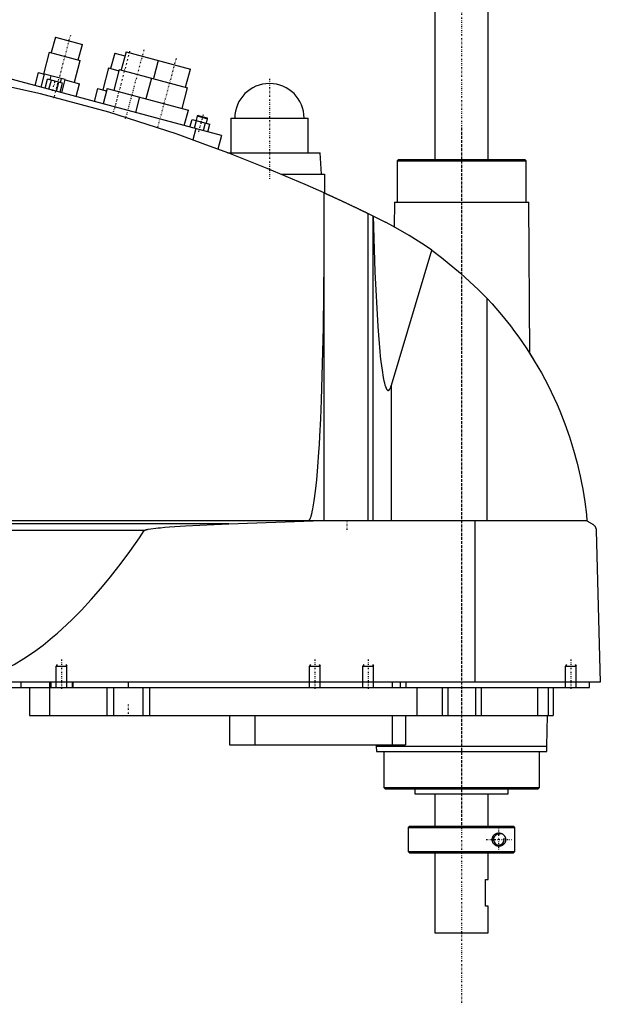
# Model space of a CAD drawing. Extents: x -168 to 702, y -104 to 484.
# Tile 3 of 4: x 484 to 702, y -104 to 265. Entities that reach past the tile are written whole.
import ezdxf

# ---------------------------------------------------------------- set-up
doc = ezdxf.new("R2010")
doc.units = 0
doc.linetypes.add('CENTER', pattern=[1.5, 0.45, -0.5, 0.05, -0.5])
for name, color, linetype in [('AM_0', 7, 'CONTINUOUS'), ('AM_10', 7, 'CONTINUOUS'), ('AM_7', 7, 'CENTER')]:
    doc.layers.add(name, color=color, linetype=linetype)

msp = doc.modelspace()

# ---------------------------------------------------------------- linework, layer by layer
at = {"layer": 'AM_0', "color": 7, "linetype": 'CONTINUOUS'}
for p, q in [((640, 446.5), (640, 212.5)), ((660, 212.5), (660, 446.5)), ((497.76, 258.36), (496.21, 252.57)), ((497.76, 258.36), (507.9, 255.65)), ((506.35, 249.85), (507.9, 255.65)), ((495.48, 252.76), (493.28, 244.55)), ((495.48, 252.76), (507.07, 249.66)), ((519.98, 252.41), (518.42, 246.62)), ((519.98, 252.41), (523.84, 251.38)), ((524.23, 252.83), (522.42, 246.06)), ((524.23, 252.83), (548.38, 246.36)), ((560, 221.5), (453.75, 249.97)), ((504.87, 241.45), (507.07, 249.66)), ((536.3, 249.59), (534.49, 242.83)), ((491.35, 245.07), (490.06, 240.24)), ((491.35, 245.07), (493.68, 244.45)), ((492.39, 239.62), (493.71, 244.54)), ((501.43, 242.47), (493.71, 244.54)), ((495.8, 242.33), (496.21, 243.87)), ((517.7, 246.81), (515.5, 238.6)), ((517.7, 246.81), (521.56, 245.78)), ((521.69, 246.26), (519.62, 238.53)), ((521.69, 246.26), (547.29, 239.4)), ((546.56, 239.59), (548.38, 246.36)), ((493.94, 239.2), (494.85, 242.58)), ((500.43, 241.09), (494.85, 242.58)), ((495.34, 238.83), (496.24, 242.21)), ((498.13, 238.08), (499.03, 241.46)), ((499.52, 237.71), (500.43, 241.09)), ((499.66, 241.29), (500.08, 242.84)), ((500.11, 237.55), (501.43, 242.47)), ((501.41, 242.38), (506.81, 240.93)), ((505.51, 236.1), (506.81, 240.93)), ((533.77, 243.02), (531.7, 235.3)), ((513.57, 239.12), (512.27, 234.29)), ((513.57, 239.12), (516.95, 238.21)), ((517.21, 239.18), (515.65, 233.38)), ((517.21, 239.18), (547.63, 231.03)), ((545.22, 231.67), (547.29, 239.4)), ((529.28, 235.94), (527.73, 230.15)), ((546.08, 225.23), (547.63, 231.03)), ((551.24, 229.02), (550.93, 228.85)), ((551.24, 229.02), (554.62, 228.12)), ((548.2, 224.66), (548.98, 227.56)), ((548.98, 227.56), (555.67, 225.77)), ((549.88, 224.21), (550.65, 227.11)), ((550.93, 228.85), (550.48, 227.16)), ((550.93, 228.85), (554.8, 227.81)), ((553.22, 223.32), (554, 226.21)), ((554.34, 226.12), (554.8, 227.81)), ((554.8, 227.81), (554.62, 228.12)), ((554.89, 222.87), (555.67, 225.77)), ((563.5, 228), (563.5, 215)), ((563.5, 228), (592.5, 228)), ((592.5, 215), (592.5, 228)), ((550.34, 224.09), (549.21, 219.86)), ((560, 221.5), (558.62, 216.36)), ((562.27, 215), (597, 215)), ((597.5, 207), (597, 215)), ((626.33, 212.5), (625.83, 212)), ((625.83, 212), (625.83, 196.5)), ((625.83, 212), (674.17, 212)), ((626.33, 212.5), (673.67, 212.5)), ((674.17, 212), (673.67, 212.5)), ((674.17, 196.5), (674.17, 212)), ((582.43, 207), (598.65, 207)), ((598.65, 207), (598.65, 199.94)), ((598.5, 77.05), (598.5, 200.01)), ((624.83, 196.5), (624.76, 187.27)), ((624.83, 196.5), (675.17, 196.5)), ((675.58, 139.77), (675.17, 196.5)), ((615.04, 77.05), (615.04, 192.21)), ((615.04, 192.21), (621.5, 189)), ((616.82, 77.05), (616.82, 191.34)), ((623, 188.22), (624.76, 187.27)), ((623.7, 127.93), (638.83, 178.45)), ((659.54, 77.05), (659.54, 160.38)), ((675.58, 139.76), (677, 137.5)), ((623.7, 77.05), (623.7, 127.93)), ((697, 77.05), (305.5, 77.05)), ((562.76, 75.85), (352.3, 75.85)), ((562.76, 75.85), (594.4, 77.05)), ((655.15, 16.5), (655.15, 77.05)), ((697, 77.05), (699, 75.85)), ((531.04, 73.35), (385.14, 73.35)), ((700.5, 73.35), (702, 16.5)), ((702, 16.5), (300.5, 16.5)), ((484.75, 16.5), (484.75, 14.5)), ((495.5, 16.5), (495.5, 14.5)), ((496, 16.5), (496, 14.5)), ((504, 16.5), (504, 14.5)), ((504.35, 16.5), (504.35, 14.5)), ((525, 16.5), (525, 14.5)), ((624, 16.5), (624, 14.5)), ((627, 16.5), (627, 14.5)), ((629.15, 16.5), (629.15, 14.5)), ((698, 14.5), (698, 16.5)), ((344, 14.5), (698, 14.5)), ((488, 14.5), (488, 4)), ((495.51, 14.5), (495.51, 4)), ((517, 14.5), (517, 4)), ((519.48, 14.5), (519.48, 4)), ((530.52, 14.5), (530.52, 4)), ((533, 14.5), (533, 4)), ((633.21, 14.5), (633.21, 4)), ((642.7, 14.5), (642.7, 4)), ((644.81, 14.5), (644.81, 4)), ((655.19, 14.5), (655.19, 4)), ((657.3, 14.5), (657.3, 4)), ((678.5, 14.5), (678.5, 4)), ((682.5, 14.5), (682.5, 4)), ((684.3, 14.5), (684.3, 4)), ((488, 4), (684.3, 4)), ((563, 4), (563, -7)), ((572.56, 4), (572.56, -7)), ((624, 4), (624, -7)), ((629, 4), (629, -7)), ((682, -7.5), (682.17, 4)), ((563, -7), (629, -7)), ((617.99, -7), (618, -7.5)), ((618, -7.5), (618.1, -9.5)), ((618, -7.5), (682, -7.5)), ((618.1, -9.5), (681.9, -9.5)), ((620.83, -9.5), (620.83, -23)), ((679.17, -23), (679.17, -9.5)), ((681.9, -9.5), (682, -7.5)), ((620.83, -23), (621.33, -23.5)), ((620.83, -23), (679.17, -23)), ((621.33, -23.5), (678.67, -23.5)), ((632.5, -23.5), (632.5, -25.3)), ((632.5, -25.3), (667.5, -25.3)), ((640, -25.3), (640, -37.5)), ((660, -37.5), (660, -25.3)), ((667.5, -25.3), (667.5, -23.5)), ((678.67, -23.5), (679.17, -23)), ((630.5, -37.5), (630, -38)), ((630, -38), (630, -47)), ((630, -38), (669.99, -38)), ((630.5, -37.5), (669.49, -37.5)), ((669.99, -38), (669.49, -37.5)), ((669.99, -47), (669.99, -38)), ((630, -47), (630.5, -47.5)), ((630, -47), (669.99, -47)), ((630.5, -47.5), (669.49, -47.5)), ((640, -47.5), (640, -77.5)), ((660, -57.5), (660, -47.5)), ((669.49, -47.5), (669.99, -47)), ((659, -67.5), (659, -57.5)), ((659, -57.5), (660, -57.5)), ((660, -67.5), (659, -67.5)), ((660, -77.5), (660, -67.5)), ((640, -77.5), (660, -77.5))]:
    msp.add_line(p, q, dxfattribs=at)
for points in [[(555.5, 217.5, 0), (543.04, 222.09, 0), (517.78, 230.27, 0), (492.11, 237.1, 0), (479.16, 240, 0)], [(598.5, 200.01, 0), (591.43, 203.15, 0), (577.17, 209.17, 0), (562.76, 214.82, 0), (555.5, 217.5, 0)], [(598.5, 200.01, 0), (598.5, 200.01, 0), (598.51, 200, 0), (598.52, 200, 0), (598.53, 199.99, 0), (598.54, 199.99, 0), (598.56, 199.98, 0), (598.59, 199.96, 0), (598.63, 199.95, 0), (598.67, 199.93, 0), (598.73, 199.9, 0), (598.75, 199.89, 0), (598.78, 199.88, 0), (598.85, 199.85, 0), (598.91, 199.82, 0), (598.99, 199.78, 0), (599.07, 199.75, 0), (599.16, 199.71, 0), (599.21, 199.69, 0), (599.25, 199.66, 0), (599.35, 199.62, 0), (599.46, 199.57, 0), (599.51, 199.55, 0), (599.57, 199.52, 0), (599.68, 199.47, 0), (599.8, 199.42, 0), (599.86, 199.39, 0), (599.93, 199.36, 0), (600.05, 199.3, 0), (600.19, 199.24, 0), (600.32, 199.18, 0), (600.46, 199.11, 0), (600.6, 199.05, 0), (600.68, 199.02, 0), (600.75, 198.98, 0), (600.9, 198.91, 0), (601.05, 198.84, 0), (601.21, 198.77, 0), (601.37, 198.7, 0), (601.53, 198.62, 0), (601.62, 198.59, 0), (601.7, 198.55, 0), (601.87, 198.47, 0), (602.05, 198.39, 0), (602.23, 198.3, 0), (602.41, 198.22, 0), (602.6, 198.13, 0), (602.7, 198.09, 0), (602.79, 198.04, 0), (602.98, 197.95, 0), (603.18, 197.86, 0), (603.38, 197.77, 0), (603.58, 197.68, 0), (603.78, 197.58, 0), (603.88, 197.54, 0), (603.99, 197.49, 0), (604.19, 197.39, 0), (604.4, 197.3, 0), (604.61, 197.2, 0), (604.82, 197.1, 0), (605.03, 197, 0), (605.13, 196.96, 0), (605.24, 196.91, 0), (605.45, 196.81, 0), (605.66, 196.71, 0), (605.76, 196.66, 0), (605.87, 196.61, 0), (606.08, 196.51, 0), (606.29, 196.41, 0), (606.39, 196.36, 0), (606.5, 196.32, 0), (606.7, 196.22, 0), (606.91, 196.12, 0), (607.11, 196.03, 0), (607.32, 195.93, 0), (607.52, 195.83, 0), (607.63, 195.78, 0), (607.73, 195.73, 0), (607.94, 195.63, 0), (608.15, 195.54, 0), (608.36, 195.44, 0), (608.57, 195.34, 0), (608.78, 195.24, 0), (608.88, 195.19, 0), (608.99, 195.14, 0), (609.2, 195.04, 0), (609.41, 194.94, 0), (609.61, 194.84, 0), (609.82, 194.74, 0), (610.02, 194.64, 0), (610.13, 194.59, 0), (610.23, 194.54, 0), (610.43, 194.45, 0), (610.63, 194.35, 0), (610.83, 194.26, 0), (611.02, 194.16, 0), (611.21, 194.07, 0), (611.31, 194.03, 0), (611.4, 193.98, 0), (611.59, 193.89, 0), (611.77, 193.8, 0), (611.95, 193.72, 0), (612.13, 193.63, 0), (612.3, 193.55, 0), (612.38, 193.51, 0), (612.47, 193.47, 0), (612.63, 193.39, 0), (612.79, 193.31, 0), (612.87, 193.27, 0), (612.95, 193.23, 0), (613.1, 193.16, 0), (613.24, 193.09, 0), (613.32, 193.05, 0), (613.39, 193.02, 0), (613.53, 192.95, 0), (613.67, 192.88, 0), (613.81, 192.82, 0), (613.94, 192.75, 0), (614.07, 192.69, 0), (614.13, 192.66, 0), (614.19, 192.63, 0), (614.31, 192.57, 0), (614.42, 192.51, 0), (614.53, 192.46, 0), (614.64, 192.41, 0), (614.74, 192.36, 0), (614.79, 192.34, 0), (614.83, 192.32, 0), (614.92, 192.27, 0), (615, 192.23, 0), (615.04, 192.21, 0)], [(616.84, 191.33, 0), (617.47, 170.39, 0), (618.57, 149.87, 0), (618.94, 145, 0), (619.34, 140.63, 0), (619.54, 138.64, 0), (619.75, 136.79, 0), (620.19, 133.5, 0), (620.63, 130.78, 0), (620.9, 129.47, 0), (620.98, 129.13, 0), (621.06, 128.81, 0), (621.09, 128.65, 0), (621.13, 128.5, 0), (621.21, 128.22, 0), (621.29, 127.95, 0), (621.37, 127.69, 0), (621.45, 127.46, 0), (621.52, 127.24, 0), (621.56, 127.13, 0), (621.6, 127.03, 0), (621.68, 126.85, 0), (621.76, 126.68, 0), (621.84, 126.53, 0), (621.92, 126.39, 0), (621.97, 126.32, 0), (621.98, 126.3, 0), (621.99, 126.29, 0), (622, 126.28, 0), (622.01, 126.27, 0), (622.02, 126.25, 0), (622.03, 126.23, 0), (622.04, 126.22, 0), (622.05, 126.22, 0), (622.06, 126.2, 0), (622.07, 126.18, 0), (622.08, 126.18, 0), (622.09, 126.17, 0), (622.1, 126.15, 0), (622.11, 126.14, 0), (622.13, 126.13, 0), (622.14, 126.11, 0), (622.15, 126.1, 0), (622.16, 126.09, 0), (622.16, 126.09, 0), (622.18, 126.08, 0), (622.19, 126.06, 0), (622.2, 126.05, 0), (622.22, 126.04, 0), (622.23, 126.03, 0), (622.24, 126.03, 0), (622.24, 126.02, 0), (622.26, 126.01, 0), (622.27, 126.01, 0), (622.28, 126, 0), (622.28, 126, 0), (622.3, 125.99, 0), (622.31, 125.98, 0), (622.32, 125.98, 0), (622.32, 125.98, 0), (622.34, 125.97, 0), (622.35, 125.97, 0), (622.36, 125.96, 0), (622.38, 125.96, 0), (622.39, 125.95, 0), (622.4, 125.95, 0), (622.4, 125.95, 0), (622.42, 125.94, 0), (622.43, 125.94, 0), (622.44, 125.94, 0), (622.46, 125.94, 0), (622.47, 125.94, 0), (622.48, 125.94, 0), (622.48, 125.94, 0), (622.5, 125.94, 0), (622.51, 125.94, 0), (622.52, 125.94, 0), (622.52, 125.94, 0), (622.54, 125.94, 0), (622.55, 125.94, 0), (622.56, 125.94, 0), (622.56, 125.94, 0), (622.58, 125.94, 0), (622.59, 125.95, 0), (622.6, 125.95, 0), (622.62, 125.95, 0), (622.63, 125.96, 0), (622.64, 125.96, 0), (622.64, 125.96, 0), (622.66, 125.97, 0), (622.67, 125.97, 0), (622.68, 125.98, 0), (622.7, 125.99, 0), (622.71, 125.99, 0), (622.72, 126, 0), (622.72, 126, 0), (622.74, 126.01, 0), (622.75, 126.02, 0), (622.76, 126.03, 0), (622.78, 126.04, 0), (622.79, 126.05, 0), (622.8, 126.05, 0), (622.8, 126.06, 0), (622.82, 126.07, 0), (622.83, 126.08, 0), (622.84, 126.09, 0), (622.86, 126.11, 0), (622.87, 126.12, 0), (622.88, 126.13, 0), (622.88, 126.13, 0), (622.9, 126.15, 0), (622.91, 126.16, 0), (622.92, 126.18, 0), (622.94, 126.19, 0), (622.95, 126.21, 0), (622.96, 126.22, 0), (622.96, 126.22, 0), (622.97, 126.24, 0), (622.99, 126.26, 0), (622.99, 126.27, 0), (623, 126.28, 0), (623.01, 126.3, 0), (623.03, 126.31, 0), (623.03, 126.32, 0), (623.04, 126.33, 0), (623.05, 126.35, 0), (623.07, 126.37, 0), (623.11, 126.45, 0), (623.19, 126.59, 0), (623.27, 126.75, 0), (623.35, 126.92, 0), (623.43, 127.12, 0), (623.47, 127.22, 0), (623.51, 127.33, 0), (623.59, 127.55, 0), (623.67, 127.8, 0), (623.7, 127.93, 0)], [(638.83, 178.45, 0), (636.05, 180.38, 0), (630.36, 184.04, 0), (624.49, 187.42, 0), (621.5, 189, 0)], [(638.83, 178.45, 0), (642.52, 175.73, 0), (649.63, 169.92, 0), (656.34, 163.67, 0), (659.54, 160.38, 0)], [(592.5, 77.05, 0), (592.51, 77.05, 0), (592.52, 77.05, 0), (592.54, 77.05, 0), (592.54, 77.05, 0), (592.55, 77.05, 0), (592.57, 77.06, 0), (592.58, 77.06, 0), (592.59, 77.06, 0), (592.61, 77.07, 0), (592.62, 77.07, 0), (592.63, 77.07, 0), (592.64, 77.08, 0), (592.65, 77.08, 0), (592.67, 77.09, 0), (592.68, 77.09, 0), (592.7, 77.1, 0), (592.71, 77.11, 0), (592.72, 77.11, 0), (592.73, 77.12, 0), (592.74, 77.13, 0), (592.75, 77.14, 0), (592.76, 77.14, 0), (592.77, 77.15, 0), (592.78, 77.16, 0), (592.8, 77.17, 0), (592.81, 77.18, 0), (592.81, 77.18, 0), (592.83, 77.2, 0), (592.84, 77.21, 0), (592.86, 77.22, 0), (592.87, 77.24, 0), (592.89, 77.25, 0), (592.89, 77.26, 0), (592.9, 77.27, 0), (592.91, 77.28, 0), (592.93, 77.3, 0), (592.94, 77.32, 0), (592.96, 77.33, 0), (592.97, 77.35, 0), (592.98, 77.36, 0), (592.99, 77.37, 0), (593, 77.39, 0), (593.02, 77.41, 0), (593.03, 77.43, 0), (593.04, 77.45, 0), (593.06, 77.48, 0), (593.07, 77.49, 0), (593.07, 77.5, 0), (593.09, 77.52, 0), (593.1, 77.54, 0), (593.15, 77.63, 0), (593.24, 77.8, 0), (593.28, 77.89, 0), (593.33, 77.98, 0), (593.41, 78.19, 0), (593.5, 78.41, 0), (593.58, 78.66, 0), (593.67, 78.93, 0), (593.76, 79.22, 0), (593.8, 79.37, 0), (593.84, 79.52, 0), (593.93, 79.85, 0), (594.01, 80.2, 0), (594.05, 80.38, 0), (594.3, 81.58, 0), (594.8, 84.49, 0), (595.27, 88.1, 0), (595.72, 92.36, 0), (596.15, 97.25, 0), (596.55, 102.74, 0), (596.74, 105.69, 0), (596.92, 108.77, 0), (597.26, 115.3, 0), (597.56, 122.29, 0), (598.3, 149.52, 0), (598.5, 174.82, 0)], [(659.54, 160.38, 0), (661.41, 158.34, 0), (664.99, 154.24, 0), (668.3, 150.11, 0), (669.89, 148.01, 0), (671.45, 145.88, 0), (674.44, 141.53, 0), (677.27, 137.05, 0), (679.93, 132.47, 0), (682.42, 127.8, 0), (684.72, 123.04, 0), (685.8, 120.64, 0), (686.83, 118.23, 0), (688.74, 113.37, 0), (690.47, 108.47, 0), (691.99, 103.56, 0), (693.33, 98.65, 0), (694.47, 93.75, 0), (694.97, 91.32, 0), (695.42, 88.89, 0), (696.18, 84.09, 0), (696.77, 79.37, 0), (697, 77.05, 0)], [(531.04, 73.35, 0), (531.05, 73.35, 0), (531.05, 73.36, 0), (531.06, 73.37, 0), (531.06, 73.37, 0), (531.06, 73.37, 0), (531.07, 73.38, 0), (531.07, 73.38, 0), (531.08, 73.39, 0), (531.09, 73.39, 0), (531.09, 73.4, 0), (531.09, 73.4, 0), (531.1, 73.4, 0), (531.1, 73.41, 0), (531.11, 73.41, 0), (531.13, 73.43, 0), (531.15, 73.44, 0), (531.17, 73.45, 0), (531.22, 73.48, 0), (531.26, 73.5, 0), (531.3, 73.52, 0), (531.35, 73.54, 0), (531.4, 73.56, 0), (531.42, 73.57, 0), (531.44, 73.57, 0), (531.49, 73.59, 0), (531.54, 73.61, 0), (531.69, 73.65, 0), (531.83, 73.69, 0), (531.96, 73.73, 0), (532.24, 73.79, 0), (532.52, 73.85, 0), (533.54, 74.02, 0), (535.34, 74.26, 0), (536.23, 74.36, 0), (537.11, 74.45, 0), (538.78, 74.6, 0), (540.47, 74.74, 0), (546.52, 75.14, 0), (557.28, 75.66, 0), (562.76, 75.85, 0)], [(699, 75.85, 0), (699.06, 75.82, 0), (699.17, 75.75, 0), (699.27, 75.67, 0), (699.33, 75.63, 0), (699.38, 75.59, 0), (699.48, 75.51, 0), (699.58, 75.41, 0), (699.67, 75.32, 0), (699.77, 75.22, 0), (699.86, 75.11, 0), (699.9, 75.06, 0), (699.94, 75, 0), (700.02, 74.88, 0), (700.1, 74.75, 0), (700.18, 74.59, 0), (700.26, 74.43, 0), (700.3, 74.32, 0), (700.32, 74.29, 0), (700.33, 74.26, 0), (700.33, 74.24, 0), (700.34, 74.22, 0), (700.35, 74.19, 0), (700.36, 74.16, 0), (700.37, 74.14, 0), (700.37, 74.12, 0), (700.38, 74.09, 0), (700.39, 74.05, 0), (700.4, 74.04, 0), (700.4, 74.02, 0), (700.41, 73.98, 0), (700.42, 73.94, 0), (700.43, 73.9, 0), (700.44, 73.86, 0), (700.45, 73.82, 0), (700.45, 73.8, 0), (700.46, 73.78, 0), (700.46, 73.73, 0), (700.47, 73.68, 0), (700.48, 73.63, 0), (700.48, 73.58, 0), (700.49, 73.53, 0), (700.49, 73.51, 0), (700.49, 73.48, 0), (700.5, 73.43, 0), (700.5, 73.4, 0), (700.5, 73.39, 0), (700.5, 73.38, 0), (700.5, 73.38, 0), (700.5, 73.37, 0), (700.5, 73.36, 0), (700.5, 73.35, 0), (700.5, 73.35, 0)], [(466, 16.5, 0), (467.81, 17, 0), (471.42, 18.17, 0), (475.04, 19.6, 0), (476.84, 20.41, 0), (478.65, 21.27, 0), (482.26, 23.19, 0), (485.88, 25.36, 0), (489.49, 27.78, 0), (493.11, 30.44, 0), (496.72, 33.35, 0), (498.53, 34.9, 0), (500.33, 36.51, 0), (503.95, 39.92, 0), (507.56, 43.57, 0), (511.17, 47.47, 0), (514.79, 51.62, 0), (518.4, 56.02, 0), (520.21, 58.31, 0), (522.01, 60.66, 0), (525.62, 65.55, 0), (529.24, 70.69, 0), (531.04, 73.35, 0)], [(661.5, -42.5, 0), (661.5, -42.49, 0), (661.5, -42.46, 0), (661.5, -42.43, 0), (661.5, -42.41, 0), (661.5, -42.4, 0), (661.5, -42.37, 0), (661.5, -42.34, 0), (661.51, -42.31, 0), (661.51, -42.28, 0), (661.51, -42.26, 0), (661.51, -42.24, 0), (661.52, -42.23, 0), (661.52, -42.2, 0), (661.52, -42.17, 0), (661.53, -42.14, 0), (661.53, -42.11, 0), (661.54, -42.08, 0), (661.54, -42.07, 0), (661.54, -42.05, 0), (661.55, -42.02, 0), (661.55, -42, 0), (661.55, -41.98, 0), (661.56, -41.97, 0), (661.56, -41.94, 0), (661.57, -41.91, 0), (661.57, -41.9, 0), (661.58, -41.88, 0), (661.59, -41.85, 0), (661.59, -41.82, 0), (661.6, -41.8, 0), (661.61, -41.77, 0), (661.62, -41.74, 0), (661.62, -41.73, 0), (661.63, -41.71, 0), (661.64, -41.68, 0), (661.65, -41.66, 0), (661.66, -41.63, 0), (661.67, -41.6, 0), (661.68, -41.58, 0), (661.68, -41.56, 0), (661.69, -41.55, 0), (661.7, -41.52, 0), (661.71, -41.49, 0), (661.72, -41.47, 0), (661.73, -41.44, 0), (661.75, -41.42, 0), (661.75, -41.4, 0), (661.76, -41.39, 0), (661.77, -41.37, 0), (661.79, -41.34, 0), (661.8, -41.31, 0), (661.81, -41.29, 0), (661.83, -41.27, 0), (661.83, -41.25, 0), (661.84, -41.24, 0), (661.85, -41.22, 0), (661.87, -41.19, 0), (661.88, -41.17, 0), (661.9, -41.15, 0), (661.91, -41.12, 0), (661.92, -41.11, 0), (661.93, -41.1, 0), (661.94, -41.08, 0), (661.96, -41.05, 0), (661.97, -41.04, 0), (662.02, -40.98, 0), (662.12, -40.86, 0), (662.22, -40.75, 0), (662.33, -40.64, 0), (662.44, -40.54, 0), (662.56, -40.45, 0), (662.62, -40.41, 0), (662.69, -40.37, 0), (662.81, -40.3, 0), (662.94, -40.23, 0), (663.01, -40.21, 0), (663.07, -40.18, 0), (663.21, -40.13, 0), (663.34, -40.09, 0), (663.41, -40.07, 0), (663.47, -40.06, 0), (663.6, -40.03, 0), (663.73, -40.01, 0), (663.86, -40, 0), (663.98, -40, 0), (664.11, -40, 0), (664.17, -40.01, 0), (664.23, -40.01, 0), (664.35, -40.03, 0), (664.48, -40.05, 0), (664.6, -40.07, 0), (664.72, -40.11, 0), (664.84, -40.15, 0), (664.9, -40.17, 0), (664.96, -40.19, 0), (665.08, -40.24, 0), (665.19, -40.3, 0), (665.3, -40.37, 0), (665.41, -40.44, 0), (665.51, -40.51, 0), (665.56, -40.55, 0), (665.61, -40.59, 0), (665.71, -40.68, 0), (665.8, -40.77, 0), (665.89, -40.86, 0), (665.97, -40.97, 0), (666.06, -41.08, 0), (666.1, -41.14, 0), (666.13, -41.2, 0), (666.21, -41.33, 0), (666.25, -41.41, 0), (666.26, -41.43, 0), (666.27, -41.45, 0), (666.28, -41.46, 0), (666.28, -41.48, 0), (666.29, -41.5, 0), (666.3, -41.52, 0), (666.31, -41.55, 0), (666.32, -41.57, 0), (666.33, -41.6, 0), (666.34, -41.61, 0), (666.34, -41.62, 0), (666.35, -41.65, 0), (666.36, -41.67, 0), (666.37, -41.7, 0), (666.38, -41.72, 0), (666.38, -41.75, 0), (666.39, -41.76, 0), (666.39, -41.77, 0), (666.4, -41.8, 0), (666.41, -41.82, 0), (666.41, -41.85, 0), (666.42, -41.88, 0), (666.43, -41.9, 0), (666.43, -41.92, 0), (666.43, -41.93, 0), (666.44, -41.96, 0), (666.45, -41.98, 0), (666.45, -42, 0), (666.45, -42.01, 0), (666.46, -42.04, 0), (666.46, -42.07, 0), (666.46, -42.08, 0), (666.47, -42.09, 0), (666.47, -42.12, 0), (666.48, -42.15, 0), (666.48, -42.18, 0), (666.48, -42.2, 0), (666.49, -42.23, 0), (666.49, -42.25, 0), (666.49, -42.26, 0), (666.49, -42.29, 0), (666.49, -42.32, 0), (666.5, -42.34, 0), (666.5, -42.37, 0), (666.5, -42.4, 0), (666.5, -42.41, 0), (666.5, -42.43, 0), (666.5, -42.46, 0), (666.5, -42.49, 0), (666.5, -42.5, 0), (666.5, -42.51, 0), (666.5, -42.54, 0), (666.5, -42.57, 0), (666.5, -42.59, 0), (666.5, -42.6, 0), (666.5, -42.63, 0), (666.5, -42.66, 0), (666.49, -42.68, 0), (666.49, -42.71, 0), (666.49, -42.74, 0), (666.49, -42.75, 0), (666.49, -42.77, 0), (666.48, -42.8, 0), (666.48, -42.82, 0), (666.48, -42.85, 0), (666.47, -42.88, 0), (666.47, -42.91, 0), (666.46, -42.92, 0), (666.46, -42.93, 0), (666.46, -42.96, 0), (666.45, -42.99, 0), (666.45, -43, 0), (666.45, -43.02, 0), (666.44, -43.04, 0), (666.43, -43.07, 0), (666.43, -43.08, 0), (666.43, -43.1, 0), (666.42, -43.12, 0), (666.41, -43.15, 0), (666.41, -43.18, 0), (666.4, -43.2, 0), (666.39, -43.23, 0), (666.39, -43.24, 0), (666.38, -43.25, 0), (666.38, -43.28, 0), (666.37, -43.3, 0), (666.36, -43.33, 0), (666.35, -43.35, 0), (666.34, -43.38, 0), (666.34, -43.39, 0), (666.33, -43.4, 0), (666.32, -43.43, 0), (666.31, -43.45, 0), (666.3, -43.48, 0), (666.29, -43.5, 0), (666.28, -43.52, 0), (666.28, -43.54, 0), (666.27, -43.55, 0), (666.26, -43.57, 0), (666.25, -43.59, 0), (666.21, -43.67, 0), (666.13, -43.8, 0), (666.1, -43.86, 0), (666.06, -43.92, 0), (665.97, -44.03, 0), (665.89, -44.14, 0), (665.8, -44.23, 0), (665.71, -44.32, 0), (665.61, -44.41, 0), (665.56, -44.45, 0), (665.51, -44.49, 0), (665.41, -44.56, 0), (665.3, -44.63, 0), (665.19, -44.7, 0), (665.08, -44.76, 0), (664.96, -44.81, 0), (664.9, -44.83, 0), (664.84, -44.85, 0), (664.72, -44.89, 0), (664.6, -44.93, 0), (664.48, -44.95, 0), (664.35, -44.97, 0), (664.23, -44.99, 0), (664.17, -44.99, 0), (664.11, -45, 0), (663.98, -45, 0), (663.86, -45, 0), (663.73, -44.99, 0), (663.6, -44.97, 0), (663.47, -44.94, 0), (663.41, -44.93, 0), (663.34, -44.91, 0), (663.21, -44.87, 0), (663.07, -44.82, 0), (663.01, -44.79, 0), (662.94, -44.77, 0), (662.81, -44.7, 0), (662.69, -44.63, 0), (662.62, -44.59, 0), (662.56, -44.55, 0), (662.44, -44.46, 0), (662.33, -44.36, 0), (662.22, -44.25, 0), (662.12, -44.14, 0), (662.02, -44.02, 0), (661.97, -43.96, 0), (661.96, -43.95, 0), (661.94, -43.92, 0), (661.93, -43.9, 0), (661.92, -43.89, 0), (661.91, -43.88, 0), (661.9, -43.85, 0), (661.88, -43.83, 0), (661.87, -43.81, 0), (661.85, -43.78, 0), (661.84, -43.76, 0), (661.83, -43.75, 0), (661.83, -43.73, 0), (661.81, -43.71, 0), (661.8, -43.69, 0), (661.79, -43.66, 0), (661.77, -43.63, 0), (661.76, -43.61, 0), (661.75, -43.6, 0), (661.75, -43.58, 0), (661.73, -43.56, 0), (661.72, -43.53, 0), (661.71, -43.51, 0), (661.7, -43.48, 0), (661.69, -43.45, 0), (661.68, -43.44, 0), (661.68, -43.42, 0), (661.67, -43.4, 0), (661.66, -43.37, 0), (661.65, -43.34, 0), (661.64, -43.32, 0), (661.63, -43.29, 0), (661.62, -43.27, 0), (661.62, -43.26, 0), (661.61, -43.23, 0), (661.6, -43.2, 0), (661.59, -43.18, 0), (661.59, -43.15, 0), (661.58, -43.12, 0), (661.57, -43.1, 0), (661.57, -43.09, 0), (661.56, -43.06, 0), (661.56, -43.03, 0), (661.55, -43.02, 0), (661.55, -43, 0), (661.55, -42.98, 0), (661.54, -42.95, 0), (661.54, -42.93, 0), (661.54, -42.92, 0), (661.53, -42.89, 0), (661.53, -42.86, 0), (661.52, -42.83, 0), (661.52, -42.8, 0), (661.52, -42.77, 0), (661.51, -42.76, 0), (661.51, -42.74, 0), (661.51, -42.72, 0), (661.51, -42.69, 0), (661.5, -42.66, 0), (661.5, -42.63, 0), (661.5, -42.6, 0), (661.5, -42.59, 0), (661.5, -42.57, 0), (661.5, -42.54, 0), (661.5, -42.51, 0), (661.5, -42.5, 0)]]:
    msp.add_polyline3d(points, dxfattribs=at)
msp.add_arc((578, 228), 13, 0, 180, dxfattribs=at)
at = {"layer": 'AM_10', "color": 7, "linetype": 'CONTINUOUS'}
for p, q in [((498.38, 23.16), (498, 22.5)), ((498, 14.5), (498, 22.5)), ((498, 22.5), (502, 22.5)), ((501.62, 23.16), (502, 22.5)), ((502, 14.5), (502, 22.5)), ((593.38, 23.16), (593, 22.5)), ((593, 14.5), (593, 22.5)), ((593, 22.5), (597, 22.5)), ((596.62, 23.16), (597, 22.5)), ((597, 14.5), (597, 22.5)), ((613.38, 23.16), (613, 22.5)), ((613, 14.5), (613, 22.5)), ((613, 22.5), (617, 22.5)), ((616.62, 23.16), (617, 22.5)), ((617, 14.5), (617, 22.5)), ((689.38, 23.16), (689, 22.5)), ((689, 14.5), (689, 22.5)), ((689, 22.5), (693, 22.5)), ((692.62, 23.16), (693, 22.5)), ((693, 14.5), (693, 22.5))]:
    msp.add_line(p, q, dxfattribs=at)
msp.add_arc((664, -42.5), 2.01, 75, 15, dxfattribs=at)
at = {"layer": 'AM_7', "color": 4, "linetype": 'CENTER'}
for p, q in [((650, 484.25), (650, -104.25)), ((503.37, 259.04), (496.98, 235.15)), ((525.59, 253.08), (519.19, 229.2)), ((530.9, 253.58), (523.9, 227.44)), ((542.97, 250.35), (535.97, 224.21)), ((496.69, 238.28), (497.68, 242)), ((578, 242.7), (578, 205.3)), ((553.13, 229.31), (551.26, 222.34)), ((564.35, 228), (591.65, 228)), ((650, 224.39), (650, -37.19)), ((607, 77.25), (607, 72.85)), ((500, 25), (500, 14)), ((595, 25), (595, 14)), ((615, 25), (615, 14)), ((691, 25), (691, 14)), ((525, 8.2), (525, 3.8)), ((664, -47.23), (664, -37.77)), ((659.27, -42.5), (668.73, -42.5))]:
    msp.add_line(p, q, dxfattribs=at)

doc.saveas('drawing.dxf')
